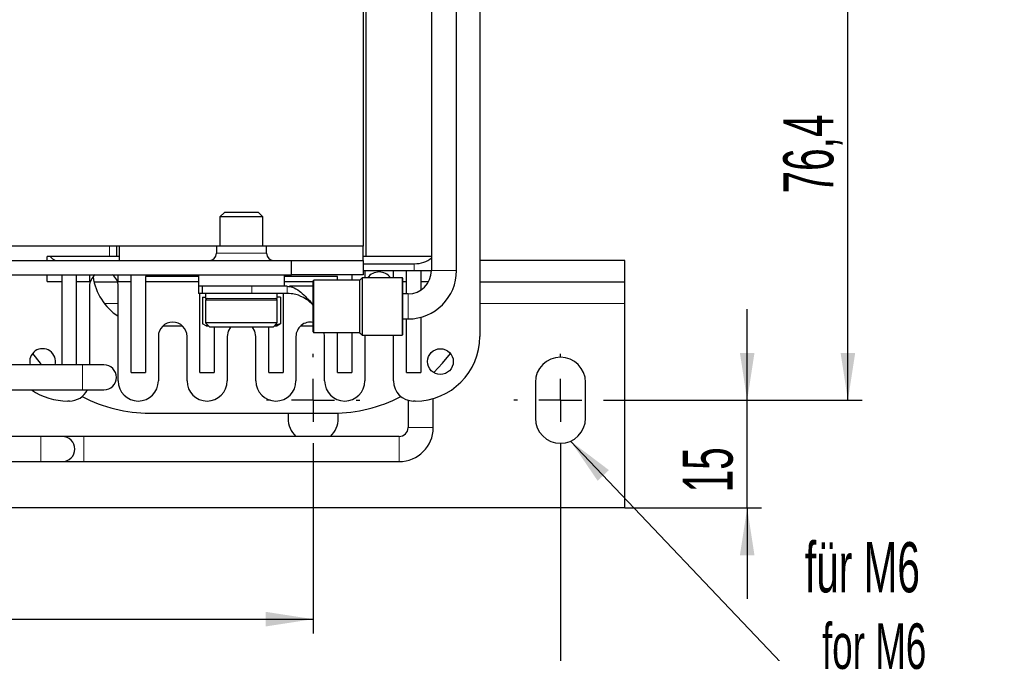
# Model space of a CAD drawing. Header units: millimetres. Extents: x 5 to 418, y 2 to 292.
# Tile 11 of 48: x 118 to 187, y 54 to 98. Entities that reach past the tile are written whole.
import ezdxf

# ---------------------------------------------------------------- set-up
doc = ezdxf.new("R2010")
doc.units = ezdxf.units.MM
doc.layers.add('SLD-0', color=7, linetype='Continuous')
doc.styles.add('SLDTEXTSTYLE0', font='TXT', dxfattribs={"width": 0.605})
doc.dimstyles.new('SLDDIMSTYLE0', dxfattribs={"dimtxt": 3.5, "dimasz": 3.302, "dimexe": 0, "dimexo": 0.0625, "dimgap": 0.875, "dimtad": 1, "dimlfac": 2, "dimrnd": 1e-09, "dimzin": 12, "dimdsep": 46, "dimtxsty": 'SLDTEXTSTYLE0', "dimsah": 1, "dimcen": 0.09, "dimadec": 0, "dimazin": 3, "dimtfac": 1, "dimtofl": 0, "dimtmove": 0, "dimatfit": 3, "dimfxl": 1, "dimfrac": 2, "dimtolj": 1, "dimtzin": 12, "dimarcsym": 0})
doc.dimstyles.new('SLDDIMSTYLE2', dxfattribs={"dimtxt": 3.5, "dimasz": 3.302, "dimexe": 0, "dimexo": 0.0625, "dimgap": 0.875, "dimtad": 1, "dimlfac": 2, "dimrnd": 1e-09, "dimzin": 12, "dimdsep": 46, "dimtxsty": 'SLDTEXTSTYLE0', "dimsah": 1, "dimcen": 0.09, "dimadec": 0, "dimazin": 3, "dimtfac": 1, "dimtmove": 0, "dimatfit": 0, "dimfxl": 1, "dimfrac": 2, "dimtolj": 1, "dimtzin": 12, "dimarcsym": 0})
doc.dimstyles.new('SLDDIMSTYLE3', dxfattribs={"dimtxt": 0.18, "dimasz": 3.302, "dimexe": 0, "dimexo": 0.0625, "dimgap": 0, "dimtad": 0, "dimtih": 1, "dimtoh": 1, "dimdec": 0, "dimrnd": 1e-09, "dimzin": 0, "dimdsep": 46, "dimtxsty": 'Standard', "dimsah": 1, "dimcen": 0.09, "dimadec": 0, "dimazin": 0, "dimtfac": 3.302, "dimtdec": 0, "dimtofl": 0, "dimtmove": 0, "dimatfit": 3, "dimfxl": 1, "dimfrac": 2, "dimtolj": 1, "dimtzin": 0, "dimarcsym": 0})

# ---------------------------------------------------------------- blocks, each defined once
blk = doc.blocks.new('_D_4')
at = {"layer": 'SLD-0'}
for p, q in [((60.939, 67.957), (60.939, 54.946)), ((138.939, 67.957), (138.939, 54.946)), ((60.939, 55.946), (138.939, 55.946))]:
    blk.add_line(p, q, dxfattribs=at)
for points in [[(60.939, 55.946), (64.241, 55.438), (64.241, 56.454)], [(138.939, 55.946), (135.637, 56.454), (135.637, 55.438)]]:
    blk.add_solid(points, dxfattribs=at)
at = {"layer": 'SLD-0', "insert": (95.928, 60.457), "char_height": 3.5, "attachment_point": 1, "style": 'SLDTEXTSTYLE0'}
blk.add_mtext('156', dxfattribs=at)
blk = doc.blocks.new('_D_5')
at = {"layer": 'SLD-0'}
for p, q in [((169.216, 71.207), (169.216, 77.557)), ((159.439, 71.207), (170.216, 71.207)), ((169.216, 63.707), (169.216, 71.207)), ((160.689, 63.707), (170.216, 63.707)), ((169.216, 63.707), (169.216, 57.357))]:
    blk.add_line(p, q, dxfattribs=at)
for points in [[(169.216, 71.207), (169.724, 74.509), (168.708, 74.509)], [(169.216, 63.707), (168.708, 60.405), (169.724, 60.405)]]:
    blk.add_solid(points, dxfattribs=at)
at = {"layer": 'SLD-0', "insert": (164.704, 64.784), "char_height": 3.5, "attachment_point": 1, "rotation": 90, "style": 'SLDTEXTSTYLE0'}
blk.add_mtext('15', dxfattribs=at)
blk = doc.blocks.new('_D_6')
at = {"layer": 'SLD-0', "color": 7}
for p, q in [((159.439, 109.407), (177.241, 109.407)), ((176.241, 71.207), (176.241, 109.407)), ((159.439, 71.207), (177.241, 71.207))]:
    blk.add_line(p, q, dxfattribs=at)
for points in [[(176.241, 109.407), (175.733, 106.105), (176.749, 106.105)], [(176.241, 71.207), (176.749, 74.509), (175.733, 74.509)]]:
    blk.add_solid(points, dxfattribs=at)
at = {"layer": 'SLD-0', "color": 7, "insert": (171.73, 85.629), "char_height": 3.5, "attachment_point": 1, "rotation": 90, "style": 'SLDTEXTSTYLE0'}
blk.add_mtext('76,4', dxfattribs=at)
blk = doc.blocks.new('_D_7')
at = {"layer": 'SLD-0', "color": 7}
for p, q in [((43.689, 67.957), (43.689, 48.497)), ((156.189, 67.957), (156.189, 48.497)), ((43.689, 49.497), (156.189, 49.497))]:
    blk.add_line(p, q, dxfattribs=at)
for points in [[(43.689, 49.497), (46.991, 48.989), (46.991, 50.005)], [(156.189, 49.497), (152.887, 50.005), (152.887, 48.989)]]:
    blk.add_solid(points, dxfattribs=at)
at = {"layer": 'SLD-0', "color": 7, "insert": (95.928, 54.009), "char_height": 3.5, "attachment_point": 1, "style": 'SLDTEXTSTYLE0'}
blk.add_mtext('225', dxfattribs=at)
blk = doc.blocks.new('SW_NOTE_0_2')
at = {"layer": 'SLD-0', "color": 0}
blk.add_line((14.303, 0), (0, 0), dxfattribs=at)
at = {"layer": 'SLD-0', "color": 0, "attachment_point": 1, "style": 'SLDTEXTSTYLE0'}
for s, insert, char_height in [('für M6', (0.393, 9.726), 3.5), ('for M6', (1.584, 4.061), 3.175)]:
    blk.add_mtext(s, dxfattribs=dict(at, insert=insert, char_height=char_height))
blk = doc.blocks.new('SW_CENTERMARKSYMBOL_1')
at = {"layer": 'SLD-0', "color": 0}
for p, q in [((0, 3), (0, 3.25)), ((0, 0), (0, 1.5)), ((-3, 0), (-3.25, 0)), ((0, 0), (-1.5, 0)), ((0, 0), (0, -1.5)), ((0, 0), (1.5, 0)), ((3, 0), (3.25, 0)), ((0, -3), (0, -3.25))]:
    blk.add_line(p, q, dxfattribs=at)
blk = doc.blocks.new('SW_CENTERMARKSYMBOL_2')
at = {"layer": 'SLD-0', "color": 0}
for p, q in [((0, 3), (0, 3.25)), ((0, 0), (0, 1.5)), ((-3, 0), (-3.25, 0)), ((0, 0), (-1.5, 0)), ((0, 0), (0, -1.5)), ((0, 0), (1.5, 0)), ((3, 0), (3.25, 0)), ((0, -3), (0, -3.25))]:
    blk.add_line(p, q, dxfattribs=at)
blk = doc.blocks.new('SW_CENTERMARKSYMBOL_4')
at = {"layer": 'SLD-0', "color": 0}
for p, q in [((0, 3), (0, 3.25)), ((0, 0), (0, 1.5)), ((-3, 0), (-3.25, 0)), ((0, 0), (-1.5, 0)), ((0, 0), (0, -1.5)), ((0, 0), (1.5, 0)), ((3, 0), (3.25, 0)), ((0, -3), (0, -3.25))]:
    blk.add_line(p, q, dxfattribs=at)

msp = doc.modelspace()

# ---------------------------------------------------------------- linework, layer by layer
at = {"color": 7, "linetype": 'Continuous', "lineweight": 25}
for p, q in [((147.1888, 112.6607), (147.1888, 80.2575)), ((148.9388, 80.2575), (148.9388, 112.6607)), ((150.5638, 104.9575), (150.5638, 75.6575)), ((142.6388, 81.2325), (142.6388, 99.3825)), ((142.4388, 98.6575), (142.4388, 81.9575)), ((132.7455, 84.3075), (132.4388, 84.0007)), ((132.4388, 84.0007), (132.4388, 81.9575)), ((135.4388, 84.0007), (132.4388, 84.0007)), ((135.132, 84.3075), (132.7455, 84.3075)), ((135.4388, 84.0007), (135.132, 84.3075)), ((135.4388, 81.9575), (135.4388, 84.0007)), ((132.1888, 81.9575), (116.4388, 81.9575)), ((125.2388, 81.2325), (125.2388, 81.9575)), ((125.4388, 80.9575), (125.4388, 81.9575)), ((132.1888, 81.9575), (132.1888, 81.4575)), ((135.6888, 81.9575), (132.1888, 81.9575)), ((135.6888, 81.4575), (135.6888, 81.9575)), ((142.4388, 81.9575), (135.6888, 81.9575)), ((142.4388, 80.9575), (142.4388, 81.9575)), ((120.3888, 80.9575), (120.3888, 81.2325)), ((120.5897, 81.2325), (120.3888, 81.2325)), ((125.4388, 81.2325), (120.5897, 81.2325)), ((147.1888, 81.2325), (142.4388, 81.2325)), ((117.4388, 80.9575), (137.4388, 80.9575)), ((137.4388, 79.9575), (137.4388, 80.9575)), ((137.4388, 80.9575), (142.4388, 80.9575)), ((142.4388, 80.9575), (142.4388, 79.9575)), ((142.4388, 80.7325), (145.9888, 80.7325)), ((160.6888, 80.9575), (150.5638, 80.9575)), ((160.6888, 79.4575), (160.6888, 80.9575)), ((117.4388, 79.9575), (137.4388, 79.9575)), ((120.3888, 79.4825), (120.3888, 79.9575)), ((121.4388, 73.6825), (121.4388, 79.9575)), ((122.4388, 73.6825), (122.4388, 79.9575)), ((123.3388, 79.9575), (123.3388, 79.4825)), ((125.3388, 79.4825), (125.3388, 79.9575)), ((126.2388, 73.1575), (126.2388, 79.9575)), ((130.9388, 79.8325), (127.2388, 79.8325)), ((127.2388, 79.8325), (127.2388, 73.1575)), ((130.9388, 79.9575), (130.9388, 79.1575)), ((136.9388, 79.1575), (136.9388, 79.9575)), ((140.6388, 79.8325), (136.9388, 79.8325)), ((142.4388, 79.9575), (137.4388, 79.9575)), ((140.6388, 79.5825), (140.6388, 79.8325)), ((141.6388, 79.9575), (141.6388, 79.5825)), ((142.3491, 79.7429), (142.2034, 79.5971)), ((145.1388, 79.7575), (142.3845, 79.7575)), ((145.9888, 80.2325), (142.4388, 80.2325)), ((142.5388, 80.2325), (142.5388, 79.7575)), ((144.5388, 79.7575), (144.5388, 80.2325)), ((145.4388, 78.6325), (145.4388, 80.2325)), ((147.1886, 80.2325), (145.9888, 80.2325)), ((146.4388, 80.2325), (146.4388, 78.8882)), ((120.3888, 79.4825), (121.4388, 79.4825)), ((122.4388, 79.4825), (123.3388, 79.4825)), ((123.3388, 79.1575), (123.3388, 73.6825)), ((125.2927, 79.4575), (123.6532, 79.4575)), ((125.3388, 79.4825), (126.2388, 79.4825)), ((125.3388, 72.5575), (125.3388, 79.1575)), ((127.2388, 79.4825), (130.9388, 79.4825)), ((130.9388, 79.1575), (130.9388, 78.6575)), ((133.9388, 79.1575), (130.9388, 79.1575)), ((131.1888, 79.1575), (131.1888, 78.6575)), ((135.8123, 79.1575), (133.9388, 79.1575)), ((137.1163, 79.1575), (135.8123, 79.1575)), ((136.9388, 79.4825), (138.9388, 79.4825)), ((138.9368, 79.1575), (137.6813, 79.1575)), ((142.1681, 79.5825), (138.9888, 79.5825)), ((145.1888, 79.4825), (145.4388, 79.4825)), ((146.4388, 79.4825), (146.992, 79.4825)), ((160.6888, 79.4575), (150.5638, 79.4575)), ((160.6888, 77.9575), (160.6888, 79.4575)), ((131.1888, 78.6575), (130.9388, 78.6575)), ((131.0388, 73.1575), (131.0388, 78.6575)), ((134.6547, 78.6575), (131.1888, 78.6575)), ((131.2161, 78.4075), (131.2161, 76.5483)), ((131.2161, 78.4075), (131.4388, 78.4075)), ((131.4388, 78.6575), (131.4388, 78.3075)), ((131.4388, 78.3075), (136.4388, 78.3075)), ((137.1163, 78.6575), (134.6547, 78.6575)), ((136.4388, 78.3075), (136.4388, 78.6575)), ((136.6614, 78.4075), (136.4388, 78.4075)), ((136.6614, 78.4075), (136.6614, 76.5483)), ((136.8388, 78.6575), (136.8388, 73.1575)), ((145.5638, 78.6325), (145.1888, 78.6325)), ((131.4388, 78.1825), (131.4388, 76.6075)), ((136.4388, 76.6075), (136.4388, 78.1825)), ((138.9258, 77.8493), (138.9091, 77.871)), ((138.9094, 77.9232), (138.9261, 77.9011)), ((138.9261, 77.9011), (138.9288, 77.8961)), ((138.9269, 77.8493), (138.9275, 77.9707)), ((160.6888, 63.7075), (160.6888, 77.9575)), ((146.4388, 76.9979), (146.4388, 73.1575)), ((128.4773, 76.4075), (129.8002, 76.4075)), ((131.4813, 76.4075), (131.2161, 76.5483)), ((131.4388, 76.6075), (131.7388, 76.3075)), ((136.4388, 76.6075), (131.4388, 76.6075)), ((131.5842, 76.4621), (131.4813, 76.4075)), ((131.4813, 76.4075), (131.6388, 76.4075)), ((136.1388, 76.3075), (131.7388, 76.3075)), ((132.0388, 76.3075), (132.0388, 73.1575)), ((135.8388, 73.1575), (135.8388, 76.3075)), ((136.1388, 76.3075), (136.4388, 76.6075)), ((136.2388, 76.4075), (136.4351, 76.4075)), ((136.3962, 76.4075), (136.6614, 76.5483)), ((138.0773, 76.4075), (138.9388, 76.4075)), ((145.1888, 76.8825), (145.5638, 76.8825)), ((145.4388, 73.1575), (145.4388, 76.8825)), ((128.1388, 75.6575), (128.1388, 72.5575)), ((130.1388, 72.5575), (130.1388, 75.6575)), ((132.9388, 75.6575), (132.9388, 72.5575)), ((134.9388, 72.5575), (134.9388, 75.6575)), ((137.7388, 75.6575), (137.7388, 72.5575)), ((138.9888, 75.9325), (142.1681, 75.9325)), ((139.7388, 75.6575), (139.7002, 75.9325)), ((139.7388, 72.5575), (139.7388, 75.6575)), ((140.6388, 73.1575), (140.6388, 75.9325)), ((141.6388, 75.9325), (141.6388, 73.1575)), ((142.2034, 75.9179), (142.3491, 75.7721)), ((142.3845, 75.7575), (145.1388, 75.7575)), ((142.5388, 75.7575), (142.5388, 72.5575)), ((144.5388, 72.5575), (144.5388, 75.7575)), ((122.8388, 73.6825), (116.8138, 73.6825)), ((124.3388, 73.6825), (122.8388, 73.6825)), ((126.2388, 73.1575), (127.2388, 73.1575)), ((131.0388, 73.1575), (132.0388, 73.1575)), ((135.8388, 73.1575), (136.8388, 73.1575)), ((140.6388, 73.1575), (141.6388, 73.1575)), ((145.4388, 73.1575), (146.4388, 73.1575)), ((154.4388, 72.4575), (154.4388, 69.9575)), ((157.9388, 69.9575), (157.9388, 72.4575)), ((116.8138, 71.9325), (122.8388, 71.9325)), ((122.8388, 71.9325), (124.3388, 71.9325)), ((121.9388, 71.1575), (121.8138, 71.1575)), ((145.5638, 71.2087), (145.5638, 69.3075)), ((146.0638, 71.1575), (145.9388, 71.1575)), ((147.3138, 69.3075), (147.3138, 71.3346)), ((127.5388, 70.3075), (140.3388, 70.3075)), ((137.1888, 70.3075), (137.1888, 69.9575)), ((140.6888, 69.9575), (140.6888, 70.3136)), ((119.9388, 68.6825), (116.8138, 68.6825)), ((121.4388, 68.6825), (119.9388, 68.6825)), ((122.9388, 68.6825), (121.4388, 68.6825)), ((144.9388, 68.6825), (122.9388, 68.6825)), ((116.8138, 66.9325), (119.9388, 66.9325)), ((119.9388, 66.9325), (121.4388, 66.9325)), ((121.4388, 66.9325), (122.9388, 66.9325)), ((122.9388, 66.9325), (144.9388, 66.9325)), ((160.6888, 63.7075), (116.8138, 63.7075))]:
    msp.add_line(p, q, dxfattribs=at)
at = {"color": 7, "linetype": 'Continuous', "lineweight": 18}
for p, q in [((124.7388, 81.9575), (124.7388, 81.2325)), ((135.6888, 81.4575), (132.1888, 81.4575)), ((145.9888, 80.7325), (145.9888, 80.2325)), ((142.3491, 75.7721), (142.3491, 79.7429)), ((142.3845, 75.7575), (142.3845, 79.7575)), ((145.1388, 75.7575), (145.1388, 79.7575)), ((148.1757, 80.2575), (147.1888, 80.2575)), ((148.9388, 80.2575), (148.1757, 80.2575)), ((134.6547, 78.6575), (134.6547, 79.1575)), ((137.1163, 78.6575), (137.1163, 79.1575)), ((138.9888, 75.9325), (138.9888, 79.5825)), ((142.1681, 75.9325), (142.1681, 79.5825)), ((142.2034, 79.5971), (142.2034, 77.832)), ((145.5638, 77.6455), (145.5638, 78.6325)), ((125.3388, 77.9575), (124.3769, 77.9575)), ((136.4388, 78.1825), (131.4388, 78.1825)), ((138.9094, 77.9232), (138.9091, 77.871)), ((142.2034, 77.832), (142.2034, 75.9179)), ((145.5638, 76.8825), (145.5638, 77.6455)), ((160.6888, 77.9575), (150.5638, 77.9575)), ((122.8388, 71.9325), (122.8388, 73.6825)), ((147.3138, 69.3075), (145.5638, 69.3075)), ((119.9388, 66.9325), (119.9388, 68.6825)), ((122.9388, 66.9325), (122.9388, 68.6825)), ((144.9388, 66.9325), (144.9388, 68.6825))]:
    msp.add_line(p, q, dxfattribs=at)
at = {"color": 7, "linetype": 'Continuous', "lineweight": 25, "flags": 128}
for points in [[(133.1788, 76.3075), (133.0149, 76.0402), (132.9388, 75.6575)], [(134.9388, 75.6575), (134.8626, 76.0402), (134.6987, 76.3075)], [(138.9388, 76.3577), (138.9388, 76.3914), (138.9388, 76.4783)], [(119.3649, 74.4746), (119.9057, 73.7934), (120.0032, 73.6825)], [(147.3491, 73.1367), (147.9718, 73.7934), (148.5126, 74.4746)]]:
    msp.add_lwpolyline(points, dxfattribs=at)
at = {"color": 7, "linetype": 'Continuous', "lineweight": 25}
msp.add_circle((147.8138, 73.9075), 0.9, dxfattribs=at)
for centre, radius, start, end in [((131.6888, 81.4575), 0.5, 270, 0), ((136.1888, 81.4575), 0.5, 180, 270), ((124.3388, 79.1575), 1, 126.869898, 180), ((127.5388, 80.4075), 4, 188.55265, 236.632987), ((124.3388, 79.1575), 1, 0, 53.130102), ((142.3845, 79.7075), 0.05, 90, 135), ((143.5388, 79.1575), 1, 36.869898, 143.130102), ((145.1388, 79.7075), 0.05, 0, 90), ((145.5638, 80.2575), 1.625, 270, 0), ((145.5638, 80.2575), 3.375, 270, 0), ((138.9888, 79.5325), 0.05, 90, 180), ((142.1681, 79.6325), 0.05, 270, 315), ((131.5638, 78.1825), 0.125, 90, 180), ((136.3138, 78.1825), 0.125, 0, 90), ((129.1388, 75.6575), 1, 0, 180), ((138.7388, 75.6575), 1, 78.463049, 180), ((138.9888, 75.9825), 0.05, 180, 270), ((142.1681, 75.8825), 0.05, 45, 90), ((142.3845, 75.8075), 0.05, 225, 270), ((145.1388, 75.8075), 0.05, 270, 0), ((146.0638, 75.6575), 4.5, 270, 0), ((120.0638, 73.9075), 0.9, 345.522488, 194.477512), ((156.1888, 72.4575), 1.75, 0, 180), ((124.3388, 72.8075), 0.875, 270, 90), ((126.7388, 72.5575), 1.4, 180, 0), ((131.5388, 72.5575), 1.4, 180, 0), ((136.3388, 72.5575), 1.4, 180, 0), ((141.1388, 72.5575), 1.4, 180, 0), ((145.9388, 72.5575), 1.4, 180, 270), ((121.8138, 75.6575), 4.5, 235.871134, 270), ((121.9388, 72.5575), 1.4, 270, 333.485225), ((127.5388, 80.4075), 10.1, 242.184979, 270), ((140.3388, 80.4075), 10.1, 270, 297.815021), ((138.9388, 69.9575), 1.75, 180, 226.766765), ((138.9388, 69.9575), 1.75, 313.233235, 0), ((156.1888, 69.9575), 1.75, 180, 0), ((144.9388, 69.3075), 0.625, 270, 0), ((144.9388, 69.3075), 2.375, 270, 0), ((121.4388, 67.8075), 0.875, 270, 90)]:
    msp.add_arc(centre, radius, start, end, dxfattribs=at)
for centre, start_param, end_param in [((121.8888, 81.7325), 3.6651914, 4.0283077), ((145.9888, 81.7325), 4.712389, 5.6396842)]:
    msp.add_ellipse(centre, major_axis=(1.5, 0), ratio=0.6666667, start_param=start_param, end_param=end_param, dxfattribs=at)
for points, knots in [([(145.1888, 77.7575), (145.1888, 78.0028), (145.1888, 78.3802), (145.1888, 78.8341), (145.1888, 79.1465), (145.1888, 79.3982), (145.1888, 79.6414), (145.1888, 79.6814), (145.1888, 79.7075)], [0, 0, 0, 0, 0.2394568, 0.3683607, 0.5, 0.6316393, 0.7605432, 1, 1, 1, 1]), ([(137.1163, 79.1575), (137.2422, 79.144), (137.5588, 79.1101), (138.13, 78.7522), (138.5535, 78.2862), (138.8646, 77.9689), (138.9094, 77.9232)], [0, 0, 0, 0, 0.1698967, 0.4270151, 0.9174694, 1, 1, 1, 1]), ([(137.6888, 79.1575), (137.6696, 79.1575), (137.6393, 79.1575), (137.3866, 79.1575), (137.2934, 79.1575)], [0, 0, 0, 0, 0.6309538, 1, 1, 1, 1]), ([(138.9288, 79.1575), (138.9288, 79.1391), (138.9289, 79.1024), (138.9284, 78.8186), (138.9296, 78.518), (138.929, 78.286), (138.9277, 78.1248), (138.9272, 77.9863), (138.9269, 77.9016)], [0, 0, 0, 0, 0.2497588, 0.4995176, 0.7491982, 0.7949485, 0.8747115, 1, 1, 1, 1]), ([(138.9388, 77.7575), (138.9388, 77.9807), (138.9388, 78.3253), (138.9388, 78.739), (138.9388, 79.0214), (138.9388, 79.2508), (138.9388, 79.4718), (138.9388, 79.5087), (138.9388, 79.5325)], [0, 0, 0, 0, 0.2394429, 0.3696732, 0.5, 0.6302303, 0.7605571, 1, 1, 1, 1]), ([(138.9091, 77.871), (138.8482, 77.9287), (138.6913, 78.0775), (138.2923, 78.3789), (137.8586, 78.5743), (137.3928, 78.6527), (137.1691, 78.6566), (137.1163, 78.6575)], [0, 0, 0, 0, 0.1076899, 0.2773996, 0.6973546, 0.9285234, 1, 1, 1, 1]), ([(138.9388, 77.8001), (138.9378, 77.8113), (138.9363, 77.8286), (138.9285, 77.8439), (138.9258, 77.8493)], [0, 0, 0, 0, 0.6508525, 1, 1, 1, 1]), ([(138.9388, 75.9825), (138.9388, 76.0063), (138.9388, 76.0431), (138.9388, 76.2641), (138.9388, 76.4935), (138.9388, 76.7759), (138.9388, 77.1896), (138.9388, 77.5343), (138.9388, 77.7575)], [0, 0, 0, 0, 0.2394429, 0.3696732, 0.5, 0.6302303, 0.7605571, 1, 1, 1, 1]), ([(145.1888, 75.8075), (145.1888, 75.8335), (145.1888, 75.8736), (145.1888, 76.1168), (145.1888, 76.3684), (145.1888, 76.6808), (145.1888, 77.1348), (145.1888, 77.5122), (145.1888, 77.7575)], [0, 0, 0, 0, 0.2394568, 0.3683607, 0.5, 0.6316393, 0.7605432, 1, 1, 1, 1]), ([(136.3137, 76.4824), (136.3407, 76.4848), (136.4577, 76.4949), (136.5728, 76.5251), (136.6614, 76.5483)], [0, 0, 0, 0, 0.2306976, 1, 1, 1, 1])]:
    msp.add_open_spline(points, degree=3, knots=knots, dxfattribs=at)
msp.add_open_spline([(138.9288, 77.8961), (138.9317, 77.8891), (138.9375, 77.8752), (138.9383, 77.8602), (138.9388, 77.8526)], degree=3, dxfattribs=at)

# ---------------------------------------------------------------- block references
at = {"layer": 'SLD-0'}
for name, p in [('SW_CENTERMARKSYMBOL_1', (138.9388, 71.2075)), ('SW_CENTERMARKSYMBOL_2', (138.9388, 71.2075)), ('SW_CENTERMARKSYMBOL_4', (156.1888, 71.2075)), ('SW_NOTE_0_2', (172.8493, 51.5904))]:
    msp.add_blockref(name, p, dxfattribs=at)

# ---------------------------------------------------------------- dimensions: what is measured, and where the dimension line sits
at = {"layer": 'SLD-0', "color": 7}
dim = msp.add_linear_dim(base=(176.2413, 109.4075), p1=(159.4388, 71.2075), p2=(159.4388, 109.4075), angle=90, dimstyle='SLDDIMSTYLE0', dxfattribs=at)
dim.commit()
dim.dimension.update_dxf_attribs({"geometry": '_D_6', "text_midpoint": (176.2413, 90.3075), "dimtype": 160})
at = {"layer": 'SLD-0'}
dim = msp.add_linear_dim(base=(169.2156, 71.2075), p1=(160.6888, 63.7075), p2=(159.4388, 71.2075), angle=90, dimstyle='SLDDIMSTYLE2', dxfattribs=at)
dim.commit()
dim.dimension.update_dxf_attribs({"geometry": '_D_5', "text_midpoint": (169.2156, 67.4575), "dimtype": 160})
at = {"layer": 'SLD-0', "color": 7}
dim = msp.add_linear_dim(base=(156.1888, 49.4974), p1=(43.6888, 67.9575), p2=(156.1888, 67.9575), dimstyle='SLDDIMSTYLE0', dxfattribs=at)
dim.commit()
dim.dimension.update_dxf_attribs({"geometry": '_D_7', "text_midpoint": (99.9388, 49.4974), "dimtype": 160})
at = {"layer": 'SLD-0'}
dim = msp.add_linear_dim(base=(138.9388, 55.9457), p1=(60.9388, 67.9575), p2=(138.9388, 67.9575), dimstyle='SLDDIMSTYLE0', dxfattribs=at)
dim.commit()
dim.dimension.update_dxf_attribs({"geometry": '_D_4', "text_midpoint": (99.9388, 55.9457), "dimtype": 160})

# ---------------------------------------------------------------- leaders
msp.add_leader([(156.902, 68.3594), (172.8493, 51.5904)], dimstyle='SLDDIMSTYLE3', dxfattribs=at)

doc.saveas('drawing.dxf')
